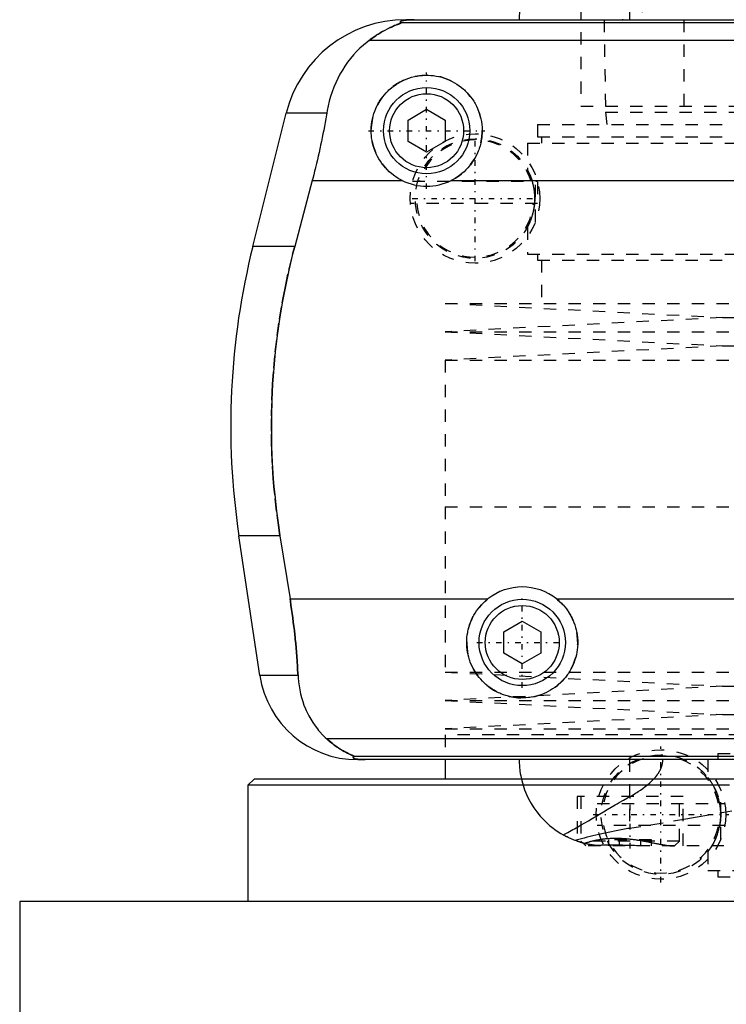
# Model space of a CAD drawing. Extents: x -90 to 90, y -319 to 715.
# Tile 3 of 10: x -80 to -22, y -20 to 60. Entities that reach past the tile are written whole.
import ezdxf

# ---------------------------------------------------------------- set-up
doc = ezdxf.new("R2010")
doc.units = 0
doc.linetypes.add('CENTER', pattern=[1.5, 0.45, -0.5, 0.05, -0.5])
doc.linetypes.add('DASHED', pattern=[2, 1, -1])
for name, color, linetype in [('AM_0', 7, 'CONTINUOUS'), ('AM_3', 7, 'DASHED'), ('AM_7', 7, 'CENTER')]:
    doc.layers.add(name, color=color, linetype=linetype)

msp = doc.modelspace()

# ---------------------------------------------------------------- linework, layer by layer
at = {"layer": 'AM_0', "color": 7, "linetype": 'CONTINUOUS'}
for p, q in [((-30.043, 65.905), (-30.043, 60)), ((-48.192, 60), (48.192, 60)), ((48.569, 59.746), (-48.569, 59.746)), ((51.173, 58.307), (-51.173, 58.307)), ((-48, 51.866), (-46.5, 52.732)), ((-46.5, 52.732), (-45, 51.866)), ((-60.596, 41.616), (-57.893, 52.426)), ((-54.602, 52.426), (-57.893, 52.426)), ((-48, 50.134), (-48, 51.866)), ((-45, 51.866), (-45, 50.134)), ((-46.5, 49.268), (-48, 50.134)), ((-45, 50.134), (-46.5, 49.268)), ((-55.781, 46.968), (-57.2, 41.616)), ((-55.781, 46.968), (-48.498, 46.968)), ((-44.502, 46.968), (44.502, 46.968)), ((-57.2, 41.616), (-60.596, 41.616)), ((-58.394, 18.159), (-61.724, 18.159)), ((-60.021, 6.813), (-61.724, 18.159)), ((-58.394, 18.159), (-57.58, 13.032)), ((-57.58, 13.032), (-41.538, 13.032)), ((-35.962, 13.032), (35.962, 13.032)), ((-40.25, 10.366), (-38.75, 11.232)), ((-38.75, 11.232), (-37.25, 10.366)), ((-40.25, 8.634), (-40.25, 10.366)), ((-37.25, 10.366), (-37.25, 8.634)), ((-38.75, 7.768), (-40.25, 8.634)), ((-37.25, 8.634), (-38.75, 7.768)), ((-56.932, 6.813), (-60.021, 6.813)), ((54.6, 1.693), (-54.6, 1.693)), ((52.378, 0.254), (-52.378, 0.254)), ((52.11, 0), (-52.11, 0)), ((-45, 0), (-45, -1.58)), ((-60.5, -1.58), (-61, -2.08)), ((-21.435, -1.58), (-60.5, -1.58)), ((-61, -2.08), (-61, -11.5)), ((-21.935, -2.08), (-61, -2.08)), ((-79.5, -11.5), (-79.5, -28.2)), ((79.5, -11.5), (-79.5, -11.5))]:
    msp.add_line(p, q, dxfattribs=at)
for points in [[(-34.197, 66.646, 0), (-34.475, 66.548, 0), (-34.994, 66.328, 0), (-35.464, 66.083, 0), (-35.689, 65.949, 0), (-35.907, 65.808, 0), (-36.323, 65.506, 0), (-36.71, 65.178, 0), (-37.068, 64.828, 0), (-37.397, 64.458, 0), (-37.695, 64.07, 0), (-37.833, 63.87, 0), (-37.962, 63.667, 0), (-38.199, 63.252, 0), (-38.404, 62.827, 0), (-38.578, 62.395, 0), (-38.721, 61.958, 0), (-38.833, 61.519, 0), (-38.878, 61.299, 0), (-38.916, 61.08, 0), (-38.97, 60.644, 0), (-38.997, 60.213, 0), (-39, 60, 0)], [(-47.523, 60, 0), (-47.528, 60, 0), (-47.537, 60, 0), (-47.546, 60, 0), (-47.551, 60, 0), (-47.556, 60, 0), (-47.565, 60, 0), (-47.575, 60, 0), (-47.584, 60, 0), (-47.594, 60, 0), (-47.603, 60, 0), (-47.608, 60, 0), (-47.612, 60, 0), (-47.622, 60, 0), (-47.631, 59.999, 0), (-47.64, 59.999, 0), (-47.648, 59.999, 0), (-47.657, 59.999, 0), (-47.661, 59.999, 0), (-47.665, 59.999, 0), (-47.674, 59.999, 0), (-47.682, 59.999, 0), (-47.687, 59.999, 0), (-47.691, 59.999, 0), (-47.7, 59.998, 0), (-47.708, 59.998, 0), (-47.713, 59.998, 0), (-47.717, 59.998, 0), (-47.726, 59.998, 0), (-47.734, 59.998, 0), (-47.743, 59.997, 0), (-47.751, 59.997, 0), (-47.759, 59.997, 0), (-47.763, 59.997, 0), (-47.767, 59.997, 0), (-47.775, 59.997, 0), (-47.783, 59.996, 0), (-47.791, 59.996, 0), (-47.798, 59.996, 0), (-47.805, 59.996, 0), (-47.809, 59.996, 0), (-47.812, 59.995, 0), (-47.82, 59.995, 0), (-47.827, 59.995, 0), (-47.834, 59.995, 0), (-47.842, 59.994, 0), (-47.849, 59.994, 0), (-47.852, 59.994, 0), (-47.856, 59.994, 0), (-47.863, 59.994, 0), (-47.87, 59.993, 0), (-47.894, 59.992, 0), (-47.933, 59.99, 0), (-47.95, 59.989, 0), (-47.967, 59.989, 0), (-47.999, 59.987, 0), (-48.03, 59.984, 0), (-48.06, 59.982, 0), (-48.088, 59.98, 0), (-48.115, 59.978, 0), (-48.128, 59.977, 0), (-48.14, 59.975, 0), (-48.164, 59.973, 0), (-48.187, 59.971, 0), (-48.198, 59.97, 0), (-48.209, 59.968, 0), (-48.229, 59.966, 0), (-48.248, 59.964, 0), (-48.257, 59.963, 0), (-48.265, 59.961, 0), (-48.282, 59.959, 0), (-48.298, 59.957, 0), (-48.351, 59.948, 0), (-48.428, 59.933, 0), (-48.489, 59.918, 0), (-48.536, 59.903, 0), (-48.571, 59.888, 0), (-48.585, 59.881, 0), (-48.597, 59.874, 0), (-48.615, 59.859, 0), (-48.627, 59.844, 0), (-48.633, 59.83, 0), (-48.633, 59.815, 0), (-48.628, 59.799, 0), (-48.623, 59.792, 0), (-48.617, 59.784, 0), (-48.601, 59.769, 0), (-48.581, 59.754, 0), (-48.569, 59.746, 0)], [(-48.569, 59.746, 0), (-48.568, 59.745, 0), (-48.567, 59.743, 0), (-48.567, 59.741, 0), (-48.567, 59.74, 0), (-48.568, 59.739, 0), (-48.57, 59.736, 0), (-48.574, 59.733, 0), (-48.578, 59.73, 0), (-48.584, 59.727, 0), (-48.591, 59.723, 0), (-48.594, 59.721, 0), (-48.598, 59.719, 0), (-48.607, 59.715, 0), (-48.617, 59.71, 0), (-48.627, 59.706, 0), (-48.638, 59.701, 0), (-48.65, 59.696, 0), (-48.657, 59.693, 0), (-48.663, 59.69, 0), (-48.677, 59.685, 0), (-48.691, 59.679, 0), (-48.698, 59.676, 0), (-48.705, 59.673, 0), (-48.72, 59.667, 0), (-48.736, 59.661, 0), (-48.744, 59.658, 0), (-48.752, 59.655, 0), (-48.769, 59.648, 0), (-48.786, 59.641, 0), (-48.804, 59.634, 0), (-48.822, 59.627, 0), (-48.841, 59.62, 0), (-48.85, 59.616, 0), (-48.86, 59.613, 0), (-48.879, 59.605, 0), (-48.899, 59.597, 0), (-48.97, 59.569, 0), (-49.095, 59.517, 0), (-49.231, 59.459, 0), (-49.381, 59.393, 0), (-49.46, 59.356, 0), (-49.542, 59.317, 0), (-49.715, 59.232, 0), (-49.897, 59.136, 0), (-50.088, 59.03, 0), (-50.285, 58.915, 0), (-50.482, 58.793, 0), (-50.581, 58.728, 0), (-50.68, 58.663, 0), (-50.878, 58.525, 0), (-51.075, 58.381, 0), (-51.173, 58.307, 0)], [(-51.173, 58.307, 0), (-51.326, 58.19, 0), (-51.623, 57.947, 0), (-51.906, 57.692, 0), (-52.043, 57.559, 0), (-52.177, 57.423, 0), (-52.435, 57.143, 0), (-52.681, 56.852, 0), (-52.913, 56.549, 0), (-53.132, 56.236, 0), (-53.337, 55.912, 0), (-53.435, 55.746, 0), (-53.53, 55.578, 0), (-53.708, 55.236, 0), (-53.873, 54.885, 0), (-54.024, 54.526, 0), (-54.161, 54.159, 0), (-54.284, 53.785, 0), (-54.34, 53.595, 0), (-54.393, 53.404, 0), (-54.487, 53.017, 0), (-54.568, 52.624, 0), (-54.602, 52.426, 0)], [(-48.498, 46.968, 0), (-48.601, 47.021, 0), (-48.802, 47.134, 0), (-48.997, 47.256, 0), (-49.091, 47.321, 0), (-49.183, 47.387, 0), (-49.361, 47.526, 0), (-49.529, 47.672, 0), (-49.688, 47.824, 0), (-49.84, 47.984, 0), (-49.985, 48.153, 0), (-50.055, 48.241, 0), (-50.123, 48.331, 0), (-50.253, 48.518, 0), (-50.375, 48.712, 0), (-50.486, 48.912, 0), (-50.588, 49.119, 0), (-50.679, 49.33, 0), (-50.72, 49.438, 0), (-50.759, 49.546, 0), (-50.827, 49.765, 0), (-50.884, 49.985, 0), (-50.908, 50.096, 0), (-50.93, 50.207, 0), (-50.964, 50.428, 0), (-50.986, 50.648, 0), (-50.993, 50.758, 0), (-50.998, 50.866, 0), (-50.999, 51.081, 0), (-50.99, 51.297, 0), (-50.971, 51.514, 0), (-50.94, 51.733, 0), (-50.899, 51.95, 0), (-50.874, 52.059, 0), (-50.846, 52.167, 0), (-50.783, 52.381, 0), (-50.709, 52.592, 0), (-50.625, 52.799, 0), (-50.531, 53.001, 0), (-50.427, 53.198, 0), (-50.371, 53.294, 0), (-50.314, 53.389, 0), (-50.192, 53.573, 0), (-50.062, 53.749, 0), (-49.926, 53.918, 0), (-49.783, 54.078, 0), (-49.634, 54.229, 0), (-49.557, 54.302, 0), (-49.478, 54.374, 0), (-49.312, 54.513, 0), (-49.137, 54.646, 0), (-48.954, 54.772, 0), (-48.763, 54.889, 0), (-48.565, 54.998, 0), (-48.464, 55.049, 0), (-48.361, 55.097, 0), (-48.151, 55.186, 0), (-47.937, 55.264, 0), (-47.719, 55.332, 0), (-47.498, 55.388, 0), (-47.276, 55.433, 0), (-47.165, 55.451, 0), (-47.053, 55.466, 0), (-46.83, 55.488, 0), (-46.61, 55.499, 0), (-46.5, 55.5, 0), (-46.39, 55.499, 0), (-46.17, 55.488, 0), (-45.947, 55.466, 0), (-45.835, 55.451, 0), (-45.724, 55.433, 0), (-45.502, 55.388, 0), (-45.281, 55.332, 0), (-45.063, 55.264, 0), (-44.849, 55.186, 0), (-44.639, 55.097, 0), (-44.536, 55.049, 0), (-44.435, 54.998, 0), (-44.237, 54.889, 0), (-44.046, 54.772, 0), (-43.863, 54.646, 0), (-43.688, 54.513, 0), (-43.522, 54.374, 0), (-43.443, 54.302, 0), (-43.366, 54.229, 0), (-43.217, 54.078, 0), (-43.074, 53.918, 0), (-42.938, 53.749, 0), (-42.808, 53.573, 0), (-42.686, 53.389, 0), (-42.629, 53.294, 0), (-42.573, 53.198, 0), (-42.469, 53.001, 0), (-42.375, 52.799, 0), (-42.291, 52.592, 0), (-42.217, 52.381, 0), (-42.154, 52.167, 0), (-42.126, 52.059, 0), (-42.101, 51.95, 0), (-42.06, 51.733, 0), (-42.029, 51.514, 0), (-42.01, 51.297, 0), (-42.001, 51.081, 0), (-42.002, 50.866, 0), (-42.007, 50.758, 0), (-42.014, 50.648, 0), (-42.036, 50.428, 0), (-42.07, 50.207, 0), (-42.092, 50.096, 0), (-42.116, 49.985, 0), (-42.173, 49.765, 0), (-42.241, 49.546, 0), (-42.28, 49.438, 0), (-42.321, 49.33, 0), (-42.412, 49.119, 0), (-42.514, 48.912, 0), (-42.625, 48.712, 0), (-42.747, 48.518, 0), (-42.877, 48.331, 0), (-42.945, 48.241, 0), (-43.015, 48.153, 0), (-43.16, 47.984, 0), (-43.312, 47.824, 0), (-43.471, 47.672, 0), (-43.639, 47.526, 0), (-43.817, 47.387, 0), (-43.909, 47.321, 0), (-44.003, 47.256, 0), (-44.198, 47.134, 0), (-44.399, 47.021, 0), (-44.502, 46.968, 0)], [(-54.602, 52.426, 0), (-54.628, 52.273, 0), (-54.68, 51.966, 0), (-54.735, 51.66, 0), (-54.762, 51.506, 0), (-54.79, 51.353, 0), (-54.848, 51.047, 0), (-54.907, 50.741, 0), (-54.968, 50.435, 0), (-55.031, 50.131, 0), (-55.095, 49.827, 0), (-55.128, 49.676, 0), (-55.161, 49.525, 0), (-55.227, 49.223, 0), (-55.296, 48.924, 0), (-55.365, 48.626, 0), (-55.436, 48.327, 0), (-55.51, 48.027, 0), (-55.547, 47.877, 0), (-55.585, 47.726, 0), (-55.662, 47.424, 0), (-55.741, 47.12, 0), (-55.781, 46.968, 0)], [(-57.2, 41.616, 0), (-57.366, 40.978, 0), (-57.676, 39.685, 0), (-57.958, 38.376, 0), (-58.088, 37.717, 0), (-58.21, 37.055, 0), (-58.431, 35.726, 0), (-58.62, 34.395, 0), (-58.777, 33.067, 0), (-58.902, 31.746, 0), (-58.995, 30.438, 0), (-59.03, 29.791, 0), (-59.057, 29.149, 0), (-59.089, 27.883, 0), (-59.094, 26.642, 0), (-59.071, 25.384, 0), (-59.018, 24.102, 0), (-58.935, 22.799, 0), (-58.882, 22.142, 0), (-58.821, 21.482, 0), (-58.674, 20.156, 0), (-58.495, 18.825, 0), (-58.394, 18.159, 0)], [(-57.58, 13.032, 0), (-57.553, 12.861, 0), (-57.501, 12.52, 0), (-57.451, 12.18, 0), (-57.427, 12.01, 0), (-57.403, 11.84, 0), (-57.357, 11.498, 0), (-57.313, 11.155, 0), (-57.27, 10.81, 0), (-57.23, 10.464, 0), (-57.191, 10.117, 0), (-57.173, 9.943, 0), (-57.155, 9.769, 0), (-57.12, 9.42, 0), (-57.088, 9.071, 0), (-57.058, 8.723, 0), (-57.03, 8.374, 0), (-57.004, 8.026, 0), (-56.992, 7.852, 0), (-56.981, 7.678, 0), (-56.96, 7.331, 0), (-56.941, 6.985, 0), (-56.932, 6.813, 0)], [(-35.962, 13.032, 0), (-35.881, 12.967, 0), (-35.726, 12.832, 0), (-35.579, 12.693, 0), (-35.508, 12.621, 0), (-35.438, 12.547, 0), (-35.303, 12.393, 0), (-35.174, 12.231, 0), (-35.051, 12.062, 0), (-34.935, 11.886, 0), (-34.827, 11.704, 0), (-34.776, 11.611, 0), (-34.727, 11.517, 0), (-34.637, 11.325, 0), (-34.555, 11.128, 0), (-34.483, 10.929, 0), (-34.42, 10.727, 0), (-34.368, 10.523, 0), (-34.345, 10.42, 0), (-34.325, 10.318, 0), (-34.292, 10.113, 0), (-34.269, 9.909, 0), (-34.261, 9.808, 0), (-34.255, 9.707, 0), (-34.25, 9.507, 0), (-34.254, 9.308, 0), (-34.259, 9.208, 0), (-34.267, 9.108, 0), (-34.289, 8.906, 0), (-34.321, 8.704, 0), (-34.362, 8.502, 0), (-34.412, 8.302, 0), (-34.472, 8.104, 0), (-34.505, 8.006, 0), (-34.541, 7.908, 0), (-34.619, 7.716, 0), (-34.705, 7.528, 0), (-34.8, 7.345, 0), (-34.902, 7.166, 0), (-35.012, 6.994, 0), (-35.07, 6.91, 0), (-35.13, 6.827, 0), (-35.253, 6.668, 0), (-35.382, 6.515, 0), (-35.517, 6.37, 0), (-35.656, 6.232, 0), (-35.803, 6.099, 0), (-35.879, 6.035, 0), (-35.958, 5.971, 0), (-36.12, 5.849, 0), (-36.289, 5.732, 0), (-36.465, 5.623, 0), (-36.647, 5.521, 0), (-36.835, 5.428, 0), (-36.93, 5.384, 0), (-37.027, 5.343, 0), (-37.223, 5.267, 0), (-37.423, 5.2, 0), (-37.625, 5.143, 0), (-37.83, 5.095, 0), (-38.035, 5.057, 0), (-38.138, 5.042, 0), (-38.241, 5.029, 0), (-38.446, 5.01, 0), (-38.649, 5.001, 0), (-38.75, 5, 0), (-38.851, 5.001, 0), (-39.054, 5.01, 0), (-39.259, 5.029, 0), (-39.362, 5.042, 0), (-39.465, 5.057, 0), (-39.67, 5.095, 0), (-39.875, 5.143, 0), (-40.077, 5.2, 0), (-40.277, 5.267, 0), (-40.473, 5.343, 0), (-40.57, 5.384, 0), (-40.665, 5.428, 0), (-40.853, 5.521, 0), (-41.035, 5.623, 0), (-41.211, 5.732, 0), (-41.38, 5.849, 0), (-41.542, 5.971, 0), (-41.621, 6.035, 0), (-41.697, 6.099, 0), (-41.844, 6.232, 0), (-41.983, 6.37, 0), (-42.118, 6.515, 0), (-42.247, 6.668, 0), (-42.37, 6.827, 0), (-42.43, 6.91, 0), (-42.488, 6.994, 0), (-42.598, 7.166, 0), (-42.7, 7.345, 0), (-42.795, 7.528, 0), (-42.881, 7.716, 0), (-42.959, 7.908, 0), (-42.995, 8.006, 0), (-43.028, 8.104, 0), (-43.088, 8.302, 0), (-43.138, 8.502, 0), (-43.179, 8.704, 0), (-43.211, 8.906, 0), (-43.233, 9.108, 0), (-43.241, 9.208, 0), (-43.246, 9.308, 0), (-43.25, 9.507, 0), (-43.245, 9.707, 0), (-43.239, 9.808, 0), (-43.231, 9.909, 0), (-43.208, 10.113, 0), (-43.175, 10.318, 0), (-43.155, 10.42, 0), (-43.132, 10.523, 0), (-43.08, 10.727, 0), (-43.017, 10.929, 0), (-42.945, 11.128, 0), (-42.863, 11.325, 0), (-42.773, 11.517, 0), (-42.724, 11.611, 0), (-42.673, 11.704, 0), (-42.565, 11.886, 0), (-42.449, 12.062, 0), (-42.326, 12.231, 0), (-42.197, 12.393, 0), (-42.062, 12.547, 0), (-41.992, 12.621, 0), (-41.921, 12.693, 0), (-41.774, 12.832, 0), (-41.619, 12.967, 0), (-41.538, 13.032, 0)], [(-56.932, 6.813, 0), (-56.922, 6.646, 0), (-56.893, 6.315, 0), (-56.85, 5.988, 0), (-56.824, 5.825, 0), (-56.795, 5.664, 0), (-56.727, 5.345, 0), (-56.647, 5.031, 0), (-56.554, 4.722, 0), (-56.448, 4.418, 0), (-56.329, 4.121, 0), (-56.266, 3.975, 0), (-56.199, 3.83, 0), (-56.056, 3.547, 0), (-55.9, 3.271, 0), (-55.733, 3.003, 0), (-55.554, 2.744, 0), (-55.363, 2.494, 0), (-55.263, 2.372, 0), (-55.16, 2.253, 0), (-54.945, 2.021, 0), (-54.718, 1.8, 0), (-54.6, 1.693, 0)], [(-54.6, 1.693, 0), (-54.508, 1.609, 0), (-54.325, 1.451, 0), (-54.145, 1.305, 0), (-54.057, 1.237, 0), (-53.97, 1.172, 0), (-53.799, 1.049, 0), (-53.635, 0.938, 0), (-53.477, 0.838, 0), (-53.327, 0.748, 0), (-53.184, 0.667, 0), (-53.116, 0.63, 0), (-53.051, 0.595, 0), (-52.927, 0.531, 0), (-52.812, 0.475, 0), (-52.704, 0.424, 0), (-52.644, 0.396, 0), (-52.628, 0.389, 0), (-52.612, 0.382, 0), (-52.604, 0.378, 0), (-52.596, 0.374, 0), (-52.581, 0.367, 0), (-52.566, 0.361, 0), (-52.551, 0.354, 0), (-52.537, 0.347, 0), (-52.523, 0.341, 0), (-52.516, 0.338, 0), (-52.509, 0.335, 0), (-52.496, 0.329, 0), (-52.484, 0.323, 0), (-52.478, 0.32, 0), (-52.472, 0.317, 0), (-52.46, 0.312, 0), (-52.449, 0.307, 0), (-52.444, 0.304, 0), (-52.439, 0.302, 0), (-52.429, 0.297, 0), (-52.421, 0.292, 0), (-52.412, 0.288, 0), (-52.405, 0.284, 0), (-52.398, 0.28, 0), (-52.395, 0.278, 0), (-52.392, 0.276, 0), (-52.387, 0.272, 0), (-52.383, 0.269, 0), (-52.38, 0.266, 0), (-52.377, 0.263, 0), (-52.376, 0.261, 0), (-52.375, 0.26, 0), (-52.375, 0.259, 0), (-52.376, 0.257, 0), (-52.377, 0.255, 0), (-52.378, 0.254, 0)], [(-52.378, 0.254, 0), (-52.391, 0.247, 0), (-52.412, 0.231, 0), (-52.43, 0.216, 0), (-52.437, 0.209, 0), (-52.443, 0.201, 0), (-52.451, 0.186, 0), (-52.454, 0.171, 0), (-52.452, 0.157, 0), (-52.445, 0.142, 0), (-52.432, 0.128, 0), (-52.423, 0.121, 0), (-52.413, 0.113, 0), (-52.386, 0.099, 0), (-52.348, 0.084, 0), (-52.298, 0.069, 0), (-52.234, 0.053, 0), (-52.189, 0.045, 0), (-52.175, 0.043, 0), (-52.16, 0.04, 0), (-52.153, 0.039, 0), (-52.145, 0.038, 0), (-52.129, 0.036, 0), (-52.113, 0.033, 0), (-52.105, 0.032, 0), (-52.096, 0.031, 0), (-52.077, 0.029, 0), (-52.057, 0.026, 0), (-52.046, 0.025, 0), (-52.035, 0.024, 0), (-52.012, 0.022, 0), (-51.988, 0.019, 0), (-51.962, 0.017, 0), (-51.934, 0.015, 0), (-51.905, 0.013, 0), (-51.89, 0.012, 0), (-51.874, 0.011, 0), (-51.842, 0.009, 0), (-51.822, 0.008, 0), (-51.816, 0.007, 0), (-51.81, 0.007, 0), (-51.807, 0.007, 0), (-51.803, 0.007, 0), (-51.797, 0.007, 0), (-51.79, 0.006, 0), (-51.784, 0.006, 0), (-51.777, 0.006, 0), (-51.77, 0.005, 0), (-51.766, 0.005, 0), (-51.763, 0.005, 0), (-51.756, 0.005, 0), (-51.748, 0.004, 0), (-51.741, 0.004, 0), (-51.734, 0.004, 0), (-51.726, 0.004, 0), (-51.723, 0.004, 0), (-51.719, 0.003, 0), (-51.712, 0.003, 0), (-51.704, 0.003, 0), (-51.697, 0.003, 0), (-51.689, 0.003, 0), (-51.682, 0.002, 0), (-51.678, 0.002, 0), (-51.674, 0.002, 0), (-51.666, 0.002, 0), (-51.657, 0.002, 0), (-51.653, 0.002, 0), (-51.649, 0.002, 0), (-51.64, 0.001, 0), (-51.631, 0.001, 0), (-51.627, 0.001, 0), (-51.623, 0.001, 0), (-51.614, 0.001, 0), (-51.605, 0.001, 0), (-51.596, 0.001, 0), (-51.587, 0.001, 0), (-51.579, 0, 0), (-51.574, 0, 0), (-51.57, 0, 0), (-51.562, 0, 0), (-51.553, 0, 0), (-51.544, 0, 0), (-51.535, 0, 0), (-51.525, 0, 0), (-51.521, 0, 0), (-51.516, 0, 0), (-51.506, 0, 0), (-51.497, 0, 0), (-51.492, 0, 0)]]:
    msp.add_polyline3d(points, dxfattribs=at)
for centre, radius in [((-46.5, 51), 3.5), ((-46.5, 51), 3), ((-38.75, 9.5), 3.5), ((-38.75, 9.5), 3)]:
    msp.add_circle(centre, radius, dxfattribs=at)
for centre, radius, start, end in [((-48.192, 50), 10, 90, 165.96216), ((-46.5, 51), 4.5, 243.63717, 296.36283), ((-2.388, 27.062), 60, 165.96216, 188.53297), ((-38.75, 9.5), 4.5, 51.7104, 128.2896), ((-52.11, 8), 8, 188.53297, 270)]:
    msp.add_arc(centre, radius, start, end, dxfattribs=at)
at = {"layer": 'AM_3', "color": 6, "linetype": 'DASHED'}
for p, q in [((-32.175, 64), (-32, 52.5)), ((-25.65, 64), (-25.65, 53)), ((-34, 63), (-34, 53)), ((-34, 61.5), (-34, 60)), ((-29.037, 61.6), (-29.037, 60)), ((-34, 53), (34, 53)), ((-32, 52.5), (-31.9, 51.5)), ((-32, 52.5), (32, 52.5)), ((-37.525, 51.5), (-37.525, 50.5)), ((-37.525, 51.5), (37.525, 51.5)), ((-37.525, 50.5), (37.525, 50.5)), ((-37.175, 50.5), (-37.175, 50)), ((-38.325, 50), (-38.325, 47.837)), ((-38.325, 50), (38.325, 50)), ((-37.68, 43.601), (-37.68, 47.399)), ((-47.635, 46.9), (-37.515, 46.9)), ((-37.5, 46.844), (-37.5, 45.1)), ((-37.5, 45.1), (-47.81, 45.1)), ((-38.325, 43.163), (-38.325, 41)), ((-38.325, 41), (38.325, 41)), ((-37.525, 41), (-37.525, 40.5)), ((-37.525, 40.5), (37.525, 40.5)), ((-37.175, 40.5), (-37.175, 37)), ((-45, 37), (-22.5, 35.85)), ((-45, 37), (45, 37)), ((-22.5, 35.85), (-45, 34.7)), ((-22.5, 35.85), (22.5, 35.85)), ((-45, 34.7), (-22.5, 33.55)), ((-45, 34.7), (45, 34.7)), ((-22.5, 33.55), (-45, 32.4)), ((-22.5, 33.55), (22.5, 33.55)), ((-45, 32.4), (-45, 20.5)), ((-45, 32.4), (45, 32.4)), ((-45, 20.5), (45, 20.5)), ((-45, 20.5), (-45, 7.1)), ((-45, 7.1), (-22.5, 5.95)), ((-45, 7.1), (45, 7.1)), ((-22.5, 5.95), (-45, 4.8)), ((-22.5, 5.95), (22.5, 5.95)), ((-45, 4.8), (-22.5, 3.65)), ((-45, 4.8), (45, 4.8)), ((-22.5, 3.65), (-45, 2.5)), ((-22.5, 3.65), (22.5, 3.65)), ((-45, 2.5), (45, 2.5)), ((45, 2), (-45, 2)), ((-45, 2), (-45, 0)), ((45, 2), (-45, 2)), ((-30.043, 0), (-30.043, -5.574)), ((-23.7, 0), (-23.7, -1.436)), ((-22.9, 0.5), (-22.9, 0)), ((-22.9, 0.5), (22.9, 0.5)), ((-34.3, -3), (-34.3, -6.611)), ((-25.7, -3), (-34.3, -3)), ((-34, -3), (-34, -6.6)), ((-26, -6.6), (-26, -3)), ((-25.7, -7), (-25.7, -3)), ((-22.643, -6.442), (-22.643, -2.458)), ((-32.672, -3.55), (-22.328, -3.55)), ((-22.328, -5.35), (-32.672, -5.35)), ((-34, -6.6), (-33.6, -7)), ((-26, -6.6), (-34, -6.6)), ((-33.723, -6.785), (-33.85, -6.751)), ((33.6, -7), (-33.6, -7)), ((-31.732, -7), (-31.732, -6.5)), ((-28.268, -6.5), (-31.732, -6.5)), ((-30.866, -7), (-30.866, -6.5)), ((-29.134, -7), (-29.134, -6.5)), ((-28.268, -7), (-28.268, -6.5)), ((-26.4, -7), (-26, -6.6)), ((-23.7, -7.464), (-23.7, -9)), ((-23.7, -9), (-2.309, -9)), ((-22.9, -9), (-22.9, -9.5)), ((-22.9, -9.5), (22.9, -9.5))]:
    msp.add_line(p, q, dxfattribs=at)
for points in [[(-48.569, 59.746, 0), (-48.581, 59.754, 0), (-48.601, 59.769, 0), (-48.617, 59.784, 0), (-48.623, 59.792, 0), (-48.628, 59.799, 0), (-48.633, 59.815, 0), (-48.633, 59.83, 0), (-48.627, 59.844, 0), (-48.615, 59.859, 0), (-48.597, 59.874, 0), (-48.585, 59.881, 0), (-48.571, 59.888, 0), (-48.536, 59.903, 0), (-48.489, 59.918, 0), (-48.428, 59.933, 0), (-48.351, 59.948, 0), (-48.298, 59.957, 0), (-48.282, 59.959, 0), (-48.265, 59.961, 0), (-48.257, 59.963, 0), (-48.248, 59.964, 0), (-48.229, 59.966, 0), (-48.209, 59.968, 0), (-48.198, 59.97, 0), (-48.187, 59.971, 0), (-48.164, 59.973, 0), (-48.14, 59.975, 0), (-48.128, 59.977, 0), (-48.115, 59.978, 0), (-48.088, 59.98, 0), (-48.06, 59.982, 0), (-48.03, 59.984, 0), (-47.999, 59.987, 0), (-47.967, 59.989, 0), (-47.95, 59.989, 0), (-47.933, 59.99, 0), (-47.911, 59.991, 0), (-47.904, 59.992, 0), (-47.898, 59.992, 0), (-47.894, 59.992, 0), (-47.891, 59.992, 0), (-47.884, 59.993, 0), (-47.877, 59.993, 0), (-47.87, 59.993, 0), (-47.863, 59.994, 0), (-47.856, 59.994, 0), (-47.852, 59.994, 0), (-47.849, 59.994, 0), (-47.842, 59.994, 0), (-47.834, 59.995, 0), (-47.827, 59.995, 0), (-47.82, 59.995, 0), (-47.812, 59.995, 0), (-47.809, 59.996, 0), (-47.805, 59.996, 0), (-47.798, 59.996, 0), (-47.791, 59.996, 0), (-47.783, 59.996, 0), (-47.775, 59.997, 0), (-47.767, 59.997, 0), (-47.763, 59.997, 0), (-47.759, 59.997, 0), (-47.751, 59.997, 0), (-47.743, 59.997, 0), (-47.734, 59.998, 0), (-47.726, 59.998, 0), (-47.717, 59.998, 0), (-47.713, 59.998, 0), (-47.708, 59.998, 0), (-47.7, 59.998, 0), (-47.691, 59.999, 0), (-47.687, 59.999, 0), (-47.682, 59.999, 0), (-47.674, 59.999, 0), (-47.665, 59.999, 0), (-47.661, 59.999, 0), (-47.657, 59.999, 0), (-47.648, 59.999, 0), (-47.64, 59.999, 0), (-47.631, 59.999, 0), (-47.622, 60, 0), (-47.612, 60, 0), (-47.608, 60, 0), (-47.603, 60, 0), (-47.594, 60, 0), (-47.584, 60, 0), (-47.575, 60, 0), (-47.565, 60, 0), (-47.556, 60, 0), (-47.551, 60, 0), (-47.546, 60, 0), (-47.537, 60, 0), (-47.528, 60, 0), (-47.523, 60, 0)], [(-30.621, 60.033, 0), (-30.621, 60, 0)], [(-51.173, 58.307, 0), (-51.062, 58.391, 0), (-50.845, 58.549, 0), (-50.632, 58.694, 0), (-50.529, 58.762, 0), (-50.427, 58.828, 0), (-50.228, 58.949, 0), (-50.037, 59.06, 0), (-49.854, 59.159, 0), (-49.681, 59.249, 0), (-49.517, 59.329, 0), (-49.439, 59.366, 0), (-49.364, 59.401, 0), (-49.221, 59.464, 0), (-49.09, 59.52, 0), (-48.964, 59.571, 0), (-48.894, 59.599, 0), (-48.875, 59.606, 0), (-48.856, 59.614, 0), (-48.847, 59.618, 0), (-48.838, 59.621, 0), (-48.82, 59.628, 0), (-48.802, 59.635, 0), (-48.785, 59.642, 0), (-48.768, 59.649, 0), (-48.751, 59.655, 0), (-48.743, 59.658, 0), (-48.735, 59.662, 0), (-48.719, 59.668, 0), (-48.704, 59.674, 0), (-48.697, 59.677, 0), (-48.69, 59.68, 0), (-48.676, 59.685, 0), (-48.662, 59.691, 0), (-48.656, 59.693, 0), (-48.65, 59.696, 0), (-48.638, 59.701, 0), (-48.627, 59.706, 0), (-48.616, 59.711, 0), (-48.607, 59.715, 0), (-48.598, 59.719, 0), (-48.594, 59.721, 0), (-48.59, 59.723, 0), (-48.584, 59.727, 0), (-48.578, 59.73, 0), (-48.574, 59.733, 0), (-48.57, 59.736, 0), (-48.568, 59.739, 0), (-48.567, 59.74, 0), (-48.567, 59.741, 0), (-48.567, 59.743, 0), (-48.568, 59.745, 0), (-48.569, 59.746, 0)], [(-38.325, 43.163, 0), (-38.323, 43.167, 0), (-38.304, 43.202, 0), (-38.266, 43.275, 0), (-38.239, 43.327, 0), (-38.208, 43.391, 0), (-38.165, 43.481, 0), (-38.152, 43.509, 0), (-38.139, 43.54, 0), (-38.132, 43.555, 0), (-38.125, 43.572, 0), (-38.111, 43.605, 0), (-38.096, 43.64, 0), (-38.081, 43.677, 0), (-38.065, 43.715, 0), (-38.05, 43.756, 0), (-38.042, 43.776, 0), (-38.034, 43.798, 0), (-38.017, 43.842, 0), (-38.001, 43.888, 0), (-37.984, 43.937, 0), (-37.967, 43.988, 0), (-37.949, 44.042, 0), (-37.941, 44.069, 0), (-37.932, 44.098, 0), (-37.915, 44.157, 0), (-37.897, 44.22, 0), (-37.879, 44.286, 0), (-37.862, 44.356, 0), (-37.844, 44.431, 0), (-37.836, 44.471, 0), (-37.827, 44.511, 0), (-37.81, 44.598, 0), (-37.8, 44.652, 0), (-37.797, 44.669, 0), (-37.794, 44.685, 0), (-37.793, 44.693, 0), (-37.791, 44.702, 0), (-37.788, 44.719, 0), (-37.786, 44.736, 0), (-37.783, 44.753, 0), (-37.78, 44.771, 0), (-37.777, 44.789, 0), (-37.776, 44.798, 0), (-37.775, 44.807, 0), (-37.772, 44.826, 0), (-37.769, 44.845, 0), (-37.767, 44.864, 0), (-37.764, 44.883, 0), (-37.762, 44.902, 0), (-37.761, 44.912, 0), (-37.76, 44.922, 0), (-37.757, 44.942, 0), (-37.755, 44.962, 0), (-37.753, 44.982, 0), (-37.751, 45.003, 0), (-37.748, 45.023, 0), (-37.747, 45.034, 0), (-37.746, 45.044, 0), (-37.745, 45.065, 0), (-37.743, 45.086, 0), (-37.742, 45.097, 0), (-37.741, 45.108, 0), (-37.739, 45.129, 0), (-37.738, 45.151, 0), (-37.737, 45.162, 0), (-37.736, 45.173, 0), (-37.735, 45.195, 0), (-37.733, 45.217, 0), (-37.732, 45.239, 0), (-37.731, 45.261, 0), (-37.73, 45.284, 0), (-37.729, 45.295, 0), (-37.729, 45.306, 0), (-37.728, 45.329, 0), (-37.727, 45.352, 0), (-37.727, 45.374, 0), (-37.726, 45.397, 0), (-37.726, 45.42, 0), (-37.725, 45.431, 0), (-37.725, 45.443, 0), (-37.725, 45.466, 0), (-37.725, 45.489, 0), (-37.725, 45.5, 0), (-37.725, 45.511, 0), (-37.725, 45.534, 0), (-37.725, 45.557, 0), (-37.725, 45.569, 0), (-37.726, 45.58, 0), (-37.726, 45.603, 0), (-37.727, 45.626, 0), (-37.727, 45.648, 0), (-37.728, 45.671, 0), (-37.729, 45.694, 0), (-37.729, 45.705, 0), (-37.73, 45.716, 0), (-37.731, 45.739, 0), (-37.732, 45.761, 0), (-37.733, 45.783, 0), (-37.735, 45.805, 0), (-37.736, 45.827, 0), (-37.737, 45.838, 0), (-37.738, 45.849, 0), (-37.739, 45.871, 0), (-37.741, 45.892, 0), (-37.742, 45.903, 0), (-37.743, 45.914, 0), (-37.745, 45.935, 0), (-37.746, 45.956, 0), (-37.747, 45.966, 0), (-37.748, 45.977, 0), (-37.751, 45.997, 0), (-37.753, 46.018, 0), (-37.755, 46.038, 0), (-37.757, 46.058, 0), (-37.76, 46.078, 0), (-37.761, 46.088, 0), (-37.762, 46.098, 0), (-37.764, 46.117, 0), (-37.767, 46.136, 0), (-37.769, 46.155, 0), (-37.772, 46.174, 0), (-37.775, 46.193, 0), (-37.776, 46.202, 0), (-37.777, 46.211, 0), (-37.78, 46.229, 0), (-37.783, 46.247, 0), (-37.786, 46.264, 0), (-37.788, 46.281, 0), (-37.791, 46.298, 0), (-37.793, 46.307, 0), (-37.794, 46.315, 0), (-37.797, 46.331, 0), (-37.8, 46.348, 0), (-37.81, 46.402, 0), (-37.827, 46.489, 0), (-37.836, 46.529, 0), (-37.844, 46.569, 0), (-37.862, 46.644, 0), (-37.879, 46.714, 0), (-37.897, 46.78, 0), (-37.915, 46.843, 0), (-37.932, 46.902, 0), (-37.941, 46.931, 0), (-37.949, 46.958, 0), (-37.967, 47.012, 0), (-37.984, 47.063, 0), (-38.001, 47.112, 0), (-38.017, 47.158, 0), (-38.034, 47.202, 0), (-38.042, 47.224, 0), (-38.05, 47.244, 0), (-38.065, 47.285, 0), (-38.081, 47.323, 0), (-38.096, 47.36, 0), (-38.111, 47.395, 0), (-38.125, 47.428, 0), (-38.132, 47.445, 0), (-38.139, 47.46, 0), (-38.152, 47.491, 0), (-38.165, 47.519, 0), (-38.208, 47.609, 0), (-38.239, 47.673, 0), (-38.266, 47.725, 0), (-38.304, 47.798, 0), (-38.323, 47.833, 0), (-38.325, 47.837, 0)], [(-58.394, 18.159, 0), (-58.495, 18.825, 0), (-58.674, 20.156, 0), (-58.821, 21.482, 0), (-58.882, 22.142, 0), (-58.935, 22.799, 0), (-59.018, 24.102, 0), (-59.071, 25.384, 0), (-59.094, 26.642, 0), (-59.089, 27.883, 0), (-59.057, 29.149, 0), (-59.03, 29.791, 0), (-58.995, 30.438, 0), (-58.902, 31.746, 0), (-58.777, 33.067, 0), (-58.62, 34.395, 0), (-58.431, 35.726, 0), (-58.21, 37.055, 0), (-58.088, 37.717, 0), (-57.958, 38.376, 0), (-57.676, 39.685, 0), (-57.366, 40.978, 0), (-57.2, 41.616, 0)], [(-56.932, 6.813, 0), (-56.941, 6.985, 0), (-56.96, 7.331, 0), (-56.981, 7.678, 0), (-56.992, 7.852, 0), (-57.004, 8.026, 0), (-57.03, 8.374, 0), (-57.058, 8.723, 0), (-57.088, 9.071, 0), (-57.12, 9.42, 0), (-57.155, 9.769, 0), (-57.173, 9.943, 0), (-57.191, 10.117, 0), (-57.23, 10.464, 0), (-57.27, 10.81, 0), (-57.313, 11.155, 0), (-57.357, 11.498, 0), (-57.403, 11.84, 0), (-57.427, 12.01, 0), (-57.451, 12.18, 0), (-57.501, 12.52, 0), (-57.553, 12.861, 0), (-57.58, 13.032, 0)], [(-52.378, 0.254, 0), (-52.377, 0.255, 0), (-52.376, 0.256, 0), (-52.375, 0.258, 0), (-52.375, 0.259, 0), (-52.376, 0.26, 0), (-52.377, 0.263, 0), (-52.379, 0.265, 0), (-52.381, 0.268, 0), (-52.385, 0.271, 0), (-52.389, 0.274, 0), (-52.391, 0.275, 0), (-52.394, 0.277, 0), (-52.4, 0.281, 0), (-52.406, 0.284, 0), (-52.413, 0.288, 0), (-52.421, 0.292, 0), (-52.429, 0.296, 0), (-52.433, 0.299, 0), (-52.438, 0.301, 0), (-52.447, 0.306, 0), (-52.457, 0.31, 0), (-52.462, 0.313, 0), (-52.468, 0.315, 0), (-52.479, 0.321, 0), (-52.49, 0.326, 0), (-52.496, 0.329, 0), (-52.502, 0.331, 0), (-52.514, 0.337, 0), (-52.527, 0.343, 0), (-52.54, 0.349, 0), (-52.553, 0.355, 0), (-52.567, 0.361, 0), (-52.574, 0.364, 0), (-52.581, 0.368, 0), (-52.595, 0.374, 0), (-52.61, 0.381, 0), (-52.663, 0.405, 0), (-52.763, 0.452, 0), (-52.876, 0.506, 0), (-52.999, 0.568, 0), (-53.064, 0.602, 0), (-53.132, 0.638, 0), (-53.273, 0.717, 0), (-53.426, 0.807, 0), (-53.588, 0.908, 0), (-53.758, 1.021, 0), (-53.936, 1.147, 0), (-54.027, 1.214, 0), (-54.12, 1.286, 0), (-54.309, 1.438, 0), (-54.502, 1.605, 0), (-54.6, 1.693, 0)], [(-51.492, 0, 0), (-51.497, 0, 0), (-51.506, 0, 0), (-51.516, 0, 0), (-51.521, 0, 0), (-51.525, 0, 0), (-51.535, 0, 0), (-51.544, 0, 0), (-51.553, 0, 0), (-51.562, 0, 0), (-51.57, 0, 0), (-51.574, 0, 0), (-51.579, 0, 0), (-51.587, 0.001, 0), (-51.596, 0.001, 0), (-51.605, 0.001, 0), (-51.614, 0.001, 0), (-51.623, 0.001, 0), (-51.627, 0.001, 0), (-51.631, 0.001, 0), (-51.64, 0.001, 0), (-51.649, 0.002, 0), (-51.653, 0.002, 0), (-51.657, 0.002, 0), (-51.666, 0.002, 0), (-51.674, 0.002, 0), (-51.678, 0.002, 0), (-51.682, 0.002, 0), (-51.689, 0.003, 0), (-51.697, 0.003, 0), (-51.704, 0.003, 0), (-51.712, 0.003, 0), (-51.719, 0.003, 0), (-51.723, 0.004, 0), (-51.726, 0.004, 0), (-51.734, 0.004, 0), (-51.741, 0.004, 0), (-51.748, 0.004, 0), (-51.756, 0.005, 0), (-51.763, 0.005, 0), (-51.766, 0.005, 0), (-51.77, 0.005, 0), (-51.777, 0.006, 0), (-51.784, 0.006, 0), (-51.79, 0.006, 0), (-51.797, 0.007, 0), (-51.803, 0.007, 0), (-51.807, 0.007, 0), (-51.81, 0.007, 0), (-51.816, 0.007, 0), (-51.822, 0.008, 0), (-51.842, 0.009, 0), (-51.874, 0.011, 0), (-51.89, 0.012, 0), (-51.905, 0.013, 0), (-51.934, 0.015, 0), (-51.962, 0.017, 0), (-51.988, 0.019, 0), (-52.012, 0.022, 0), (-52.035, 0.024, 0), (-52.046, 0.025, 0), (-52.057, 0.026, 0), (-52.077, 0.029, 0), (-52.096, 0.031, 0), (-52.105, 0.032, 0), (-52.113, 0.033, 0), (-52.129, 0.036, 0), (-52.145, 0.038, 0), (-52.153, 0.039, 0), (-52.16, 0.04, 0), (-52.175, 0.043, 0), (-52.189, 0.045, 0), (-52.234, 0.053, 0), (-52.298, 0.069, 0), (-52.348, 0.084, 0), (-52.386, 0.099, 0), (-52.413, 0.113, 0), (-52.423, 0.121, 0), (-52.432, 0.128, 0), (-52.445, 0.142, 0), (-52.452, 0.157, 0), (-52.454, 0.171, 0), (-52.451, 0.186, 0), (-52.443, 0.201, 0), (-52.437, 0.209, 0), (-52.43, 0.216, 0), (-52.412, 0.231, 0), (-52.391, 0.247, 0), (-52.378, 0.254, 0)], [(-39, 0, 0), (-38.998, -0.184, 0), (-38.978, -0.555, 0), (-38.938, -0.931, 0), (-38.91, -1.121, 0), (-38.876, -1.31, 0), (-38.793, -1.69, 0), (-38.687, -2.069, 0), (-38.559, -2.447, 0), (-38.407, -2.82, 0), (-38.232, -3.188, 0), (-38.136, -3.369, 0), (-38.034, -3.549, 0), (-37.812, -3.901, 0), (-37.568, -4.243, 0), (-37.3, -4.573, 0), (-37.01, -4.889, 0), (-36.698, -5.19, 0), (-36.533, -5.334, 0), (-36.363, -5.474, 0), (-36.008, -5.739, 0), (-35.633, -5.984, 0), (-35.437, -6.098, 0)], [(-30.043, -3.007, 0), (-29.948, -2.953, 0), (-29.754, -2.84, 0), (-29.558, -2.721, 0), (-29.459, -2.659, 0), (-29.36, -2.595, 0), (-29.164, -2.464, 0), (-28.969, -2.327, 0), (-28.778, -2.184, 0), (-28.592, -2.036, 0), (-28.413, -1.883, 0), (-28.326, -1.804, 0), (-28.242, -1.724, 0), (-28.081, -1.56, 0), (-27.929, -1.388, 0), (-27.844, -1.282, 0), (-27.821, -1.251, 0), (-27.797, -1.219, 0), (-27.786, -1.203, 0), (-27.775, -1.188, 0), (-27.752, -1.156, 0), (-27.73, -1.123, 0), (-27.708, -1.091, 0), (-27.687, -1.058, 0), (-27.666, -1.024, 0), (-27.656, -1.008, 0), (-27.646, -0.991, 0), (-27.626, -0.957, 0), (-27.607, -0.923, 0), (-27.588, -0.888, 0), (-27.57, -0.854, 0), (-27.552, -0.819, 0), (-27.544, -0.801, 0), (-27.535, -0.783, 0), (-27.519, -0.748, 0), (-27.503, -0.712, 0), (-27.495, -0.694, 0), (-27.488, -0.676, 0), (-27.473, -0.639, 0), (-27.459, -0.602, 0), (-27.453, -0.583, 0), (-27.446, -0.565, 0), (-27.434, -0.527, 0), (-27.422, -0.49, 0), (-27.412, -0.451, 0), (-27.402, -0.413, 0), (-27.392, -0.374, 0), (-27.388, -0.355, 0), (-27.384, -0.335, 0), (-27.377, -0.297, 0), (-27.37, -0.257, 0), (-27.365, -0.218, 0), (-27.36, -0.179, 0), (-27.356, -0.139, 0), (-27.355, -0.12, 0), (-27.353, -0.1, 0), (-27.351, -0.06, 0), (-27.35, -0.02, 0), (-27.35, 0, 0)], [(-23.7, -7.464, 0), (-23.696, -7.458, 0), (-23.66, -7.412, 0), (-23.621, -7.362, 0), (-23.608, -7.344, 0), (-23.594, -7.325, 0), (-23.586, -7.315, 0), (-23.579, -7.304, 0), (-23.562, -7.281, 0), (-23.545, -7.257, 0), (-23.536, -7.244, 0), (-23.527, -7.231, 0), (-23.507, -7.204, 0), (-23.487, -7.174, 0), (-23.477, -7.159, 0), (-23.466, -7.143, 0), (-23.444, -7.11, 0), (-23.421, -7.075, 0), (-23.398, -7.038, 0), (-23.374, -6.999, 0), (-23.349, -6.958, 0), (-23.336, -6.936, 0), (-23.323, -6.914, 0), (-23.296, -6.869, 0), (-23.269, -6.821, 0), (-23.242, -6.772, 0), (-23.214, -6.719, 0), (-23.185, -6.664, 0), (-23.17, -6.636, 0), (-23.156, -6.607, 0), (-23.126, -6.546, 0), (-23.097, -6.483, 0), (-23.067, -6.417, 0), (-23.037, -6.347, 0), (-23.006, -6.274, 0), (-22.991, -6.237, 0), (-22.976, -6.198, 0), (-22.945, -6.117, 0), (-22.915, -6.032, 0), (-22.885, -5.942, 0), (-22.856, -5.847, 0), (-22.826, -5.746, 0), (-22.812, -5.693, 0), (-22.798, -5.637, 0), (-22.769, -5.52, 0), (-22.754, -5.447, 0), (-22.749, -5.426, 0), (-22.745, -5.404, 0), (-22.743, -5.394, 0), (-22.741, -5.383, 0), (-22.736, -5.361, 0), (-22.732, -5.339, 0), (-22.728, -5.317, 0), (-22.724, -5.294, 0), (-22.72, -5.272, 0), (-22.718, -5.26, 0), (-22.716, -5.249, 0), (-22.712, -5.226, 0), (-22.709, -5.203, 0), (-22.705, -5.18, 0), (-22.702, -5.156, 0), (-22.698, -5.133, 0), (-22.697, -5.121, 0), (-22.695, -5.109, 0), (-22.692, -5.085, 0), (-22.689, -5.061, 0), (-22.686, -5.037, 0), (-22.683, -5.012, 0), (-22.68, -4.988, 0), (-22.679, -4.976, 0), (-22.677, -4.964, 0), (-22.675, -4.939, 0), (-22.672, -4.914, 0), (-22.671, -4.902, 0), (-22.67, -4.889, 0), (-22.668, -4.865, 0), (-22.666, -4.84, 0), (-22.665, -4.827, 0), (-22.664, -4.815, 0), (-22.662, -4.79, 0), (-22.66, -4.764, 0), (-22.659, -4.739, 0), (-22.657, -4.714, 0), (-22.656, -4.689, 0), (-22.655, -4.676, 0), (-22.655, -4.664, 0), (-22.654, -4.638, 0), (-22.653, -4.613, 0), (-22.652, -4.588, 0), (-22.651, -4.563, 0), (-22.651, -4.538, 0), (-22.651, -4.525, 0), (-22.65, -4.513, 0), (-22.65, -4.487, 0), (-22.65, -4.462, 0), (-22.65, -4.45, 0), (-22.65, -4.438, 0), (-22.65, -4.413, 0), (-22.65, -4.387, 0), (-22.651, -4.375, 0), (-22.651, -4.362, 0), (-22.651, -4.337, 0), (-22.652, -4.312, 0), (-22.653, -4.287, 0), (-22.654, -4.262, 0), (-22.655, -4.236, 0), (-22.655, -4.224, 0), (-22.656, -4.211, 0), (-22.657, -4.186, 0), (-22.659, -4.161, 0), (-22.66, -4.136, 0), (-22.662, -4.11, 0), (-22.664, -4.085, 0), (-22.665, -4.073, 0), (-22.666, -4.06, 0), (-22.668, -4.035, 0), (-22.67, -4.011, 0), (-22.671, -3.998, 0), (-22.672, -3.986, 0), (-22.675, -3.961, 0), (-22.677, -3.936, 0), (-22.679, -3.924, 0), (-22.68, -3.912, 0), (-22.683, -3.888, 0), (-22.686, -3.863, 0), (-22.689, -3.839, 0), (-22.692, -3.815, 0), (-22.695, -3.791, 0), (-22.697, -3.779, 0), (-22.698, -3.767, 0), (-22.702, -3.744, 0), (-22.705, -3.72, 0), (-22.709, -3.697, 0), (-22.712, -3.674, 0), (-22.716, -3.651, 0), (-22.718, -3.64, 0), (-22.72, -3.628, 0), (-22.724, -3.606, 0), (-22.728, -3.583, 0), (-22.732, -3.561, 0), (-22.736, -3.539, 0), (-22.741, -3.517, 0), (-22.743, -3.506, 0), (-22.745, -3.496, 0), (-22.749, -3.474, 0), (-22.754, -3.453, 0), (-22.769, -3.38, 0), (-22.798, -3.263, 0), (-22.812, -3.207, 0), (-22.826, -3.154, 0), (-22.856, -3.053, 0), (-22.885, -2.958, 0), (-22.915, -2.868, 0), (-22.945, -2.783, 0), (-22.976, -2.702, 0), (-22.991, -2.663, 0), (-23.006, -2.626, 0), (-23.037, -2.553, 0), (-23.067, -2.483, 0), (-23.097, -2.417, 0), (-23.126, -2.354, 0), (-23.156, -2.293, 0), (-23.17, -2.264, 0), (-23.185, -2.236, 0), (-23.214, -2.181, 0), (-23.242, -2.128, 0), (-23.269, -2.079, 0), (-23.296, -2.031, 0), (-23.323, -1.986, 0), (-23.336, -1.964, 0), (-23.349, -1.942, 0), (-23.374, -1.901, 0), (-23.398, -1.862, 0), (-23.421, -1.825, 0), (-23.444, -1.79, 0), (-23.466, -1.757, 0), (-23.477, -1.741, 0), (-23.487, -1.726, 0), (-23.507, -1.696, 0), (-23.527, -1.669, 0), (-23.536, -1.656, 0), (-23.545, -1.643, 0), (-23.562, -1.619, 0), (-23.579, -1.596, 0), (-23.586, -1.585, 0), (-23.594, -1.575, 0), (-23.608, -1.556, 0), (-23.621, -1.538, 0), (-23.66, -1.488, 0), (-23.696, -1.442, 0), (-23.7, -1.436, 0)], [(-35.437, -6.098, 0), (-35.311, -6.032, 0), (-35.053, -5.894, 0), (-34.789, -5.75, 0), (-34.654, -5.675, 0), (-34.518, -5.6, 0), (-34.243, -5.445, 0), (-33.961, -5.284, 0), (-33.674, -5.119, 0), (-33.382, -4.95, 0), (-33.085, -4.777, 0), (-32.935, -4.689, 0), (-32.783, -4.6, 0), (-32.477, -4.42, 0), (-32.166, -4.237, 0), (-31.851, -4.052, 0), (-31.531, -3.865, 0), (-31.207, -3.675, 0), (-31.043, -3.58, 0), (-30.879, -3.485, 0), (-30.547, -3.294, 0), (-30.212, -3.103, 0), (-30.043, -3.007, 0)], [(-21.744, -4.171, 0), (-23.629, -4.509, 0), (-24.564, -4.673, 0), (-25.493, -4.834, 0), (-27.332, -5.142, 0), (-29.146, -5.435, 0), (-30.043, -5.574, 0)], [(-30.043, -5.574, 0), (-30.181, -5.595, 0), (-30.456, -5.641, 0), (-30.727, -5.688, 0), (-30.862, -5.713, 0), (-30.995, -5.738, 0), (-31.26, -5.789, 0), (-31.522, -5.842, 0), (-31.78, -5.897, 0), (-32.034, -5.952, 0), (-32.285, -6.009, 0), (-32.41, -6.037, 0), (-32.533, -6.066, 0), (-32.777, -6.124, 0), (-33.017, -6.181, 0), (-33.253, -6.239, 0), (-33.486, -6.297, 0), (-33.715, -6.353, 0), (-33.828, -6.382, 0), (-33.939, -6.409, 0), (-34.16, -6.464, 0), (-34.377, -6.518, 0), (-34.484, -6.545, 0)], [(-33.722, -6.785, 0), (-33.771, -6.772, 0), (-33.869, -6.746, 0), (-33.966, -6.718, 0), (-34.015, -6.704, 0), (-34.064, -6.689, 0), (-34.161, -6.658, 0), (-34.258, -6.626, 0), (-34.354, -6.592, 0), (-34.451, -6.557, 0), (-34.547, -6.52, 0), (-34.594, -6.501, 0), (-34.642, -6.482, 0), (-34.737, -6.443, 0), (-34.832, -6.401, 0), (-34.926, -6.359, 0), (-35.02, -6.315, 0), (-35.114, -6.269, 0), (-35.16, -6.246, 0), (-35.207, -6.222, 0), (-35.299, -6.174, 0), (-35.391, -6.124, 0), (-35.437, -6.098, 0)], [(-33.722, -6.785, 0), (-33.701, -6.778, 0), (-33.66, -6.764, 0), (-33.617, -6.75, 0), (-33.595, -6.742, 0), (-33.573, -6.735, 0), (-33.527, -6.721, 0), (-33.481, -6.706, 0), (-33.433, -6.692, 0), (-33.384, -6.677, 0), (-33.334, -6.663, 0), (-33.308, -6.656, 0), (-33.282, -6.648, 0), (-33.23, -6.634, 0), (-33.176, -6.62, 0), (-33.121, -6.606, 0), (-33.065, -6.592, 0), (-33.008, -6.578, 0), (-32.979, -6.571, 0), (-32.95, -6.564, 0), (-32.891, -6.551, 0), (-32.83, -6.538, 0), (-32.8, -6.531, 0), (-32.769, -6.525, 0), (-32.707, -6.513, 0), (-32.643, -6.501, 0), (-32.611, -6.495, 0), (-32.579, -6.489, 0), (-32.513, -6.478, 0), (-32.447, -6.467, 0), (-32.38, -6.457, 0), (-32.312, -6.447, 0), (-32.244, -6.437, 0), (-32.209, -6.433, 0), (-32.174, -6.428, 0), (-32.104, -6.42, 0), (-32.033, -6.412, 0), (-31.961, -6.405, 0), (-31.889, -6.399, 0), (-31.815, -6.393, 0), (-31.778, -6.39, 0), (-31.741, -6.387, 0), (-31.667, -6.382, 0), (-31.591, -6.378, 0), (-31.515, -6.375, 0), (-31.439, -6.372, 0), (-31.361, -6.37, 0), (-31.322, -6.369, 0), (-31.283, -6.368, 0), (-31.205, -6.368, 0), (-31.126, -6.368, 0), (-31.047, -6.368, 0), (-30.967, -6.37, 0), (-30.888, -6.371, 0), (-30.848, -6.373, 0), (-30.808, -6.374, 0), (-30.728, -6.377, 0), (-30.647, -6.381, 0), (-30.567, -6.386, 0), (-30.487, -6.391, 0), (-30.406, -6.397, 0), (-30.365, -6.4, 0), (-30.325, -6.403, 0), (-30.244, -6.41, 0), (-30.163, -6.418, 0), (-30.123, -6.422, 0), (-30.082, -6.426, 0), (-30.001, -6.435, 0), (-29.92, -6.444, 0), (-29.88, -6.449, 0), (-29.839, -6.454, 0), (-29.758, -6.464, 0), (-29.677, -6.475, 0), (-29.597, -6.486, 0), (-29.516, -6.498, 0), (-29.436, -6.51, 0), (-29.395, -6.516, 0), (-29.355, -6.522, 0), (-29.276, -6.534, 0), (-29.196, -6.547, 0), (-29.117, -6.561, 0), (-29.038, -6.574, 0), (-28.96, -6.588, 0), (-28.921, -6.595, 0), (-28.882, -6.602, 0), (-28.804, -6.616, 0), (-28.727, -6.63, 0), (-28.651, -6.645, 0), (-28.575, -6.659, 0), (-28.499, -6.673, 0), (-28.461, -6.681, 0), (-28.424, -6.688, 0), (-28.349, -6.703, 0), (-28.275, -6.717, 0), (-28.202, -6.732, 0), (-28.129, -6.746, 0), (-28.057, -6.76, 0), (-28.021, -6.767, 0), (-27.985, -6.774, 0), (-27.914, -6.788, 0), (-27.844, -6.802, 0), (-27.775, -6.816, 0), (-27.707, -6.829, 0), (-27.639, -6.842, 0), (-27.605, -6.848, 0), (-27.572, -6.854, 0), (-27.506, -6.867, 0), (-27.441, -6.879, 0), (-27.408, -6.884, 0), (-27.376, -6.89, 0), (-27.313, -6.901, 0), (-27.25, -6.912, 0), (-27.219, -6.917, 0), (-27.188, -6.922, 0), (-27.128, -6.932, 0), (-27.068, -6.941, 0), (-27.009, -6.949, 0), (-26.951, -6.957, 0), (-26.894, -6.965, 0), (-26.866, -6.968, 0), (-26.838, -6.972, 0), (-26.784, -6.978, 0), (-26.73, -6.983, 0), (-26.678, -6.988, 0), (-26.627, -6.992, 0), (-26.577, -6.995, 0), (-26.552, -6.996, 0), (-26.528, -6.997, 0), (-26.481, -6.999, 0), (-26.435, -7, 0), (-26.412, -7, 0)], [(-33.85, -6.751, 0), (-33.874, -6.744, 0), (-33.921, -6.731, 0), (-33.966, -6.718, 0), (-33.987, -6.712, 0), (-34.008, -6.706, 0), (-34.047, -6.694, 0), (-34.083, -6.683, 0), (-34.117, -6.672, 0), (-34.148, -6.662, 0), (-34.176, -6.653, 0), (-34.189, -6.649, 0), (-34.201, -6.645, 0), (-34.223, -6.638, 0), (-34.242, -6.631, 0), (-34.259, -6.625, 0), (-34.273, -6.621, 0), (-34.284, -6.617, 0), (-34.288, -6.616, 0), (-34.292, -6.614, 0), (-34.297, -6.612, 0), (-34.3, -6.611, 0), (-34.3, -6.611, 0)], [(-32.725, -6.962, 0), (-32.758, -6.959, 0), (-32.823, -6.951, 0), (-32.887, -6.944, 0), (-32.919, -6.939, 0), (-32.949, -6.935, 0), (-33.01, -6.927, 0), (-33.07, -6.918, 0), (-33.128, -6.908, 0), (-33.186, -6.899, 0), (-33.243, -6.889, 0), (-33.271, -6.884, 0), (-33.298, -6.879, 0), (-33.353, -6.868, 0), (-33.407, -6.857, 0), (-33.459, -6.846, 0), (-33.51, -6.835, 0), (-33.56, -6.824, 0), (-33.584, -6.818, 0), (-33.608, -6.813, 0), (-33.655, -6.801, 0), (-33.701, -6.79, 0), (-33.723, -6.785, 0)], [(-31.733, -6.934, 0), (-31.762, -6.935, 0), (-31.821, -6.935, 0), (-31.88, -6.936, 0), (-31.909, -6.937, 0), (-31.938, -6.937, 0), (-31.995, -6.938, 0), (-32.052, -6.94, 0), (-32.109, -6.941, 0), (-32.165, -6.942, 0), (-32.221, -6.944, 0), (-32.249, -6.945, 0), (-32.276, -6.946, 0), (-32.331, -6.947, 0), (-32.386, -6.949, 0), (-32.439, -6.951, 0), (-32.493, -6.953, 0), (-32.545, -6.955, 0), (-32.571, -6.956, 0), (-32.597, -6.957, 0), (-32.649, -6.959, 0), (-32.7, -6.961, 0), (-32.725, -6.962, 0)], [(-28.494, -7, 0), (-28.58, -7, 0), (-28.755, -6.998, 0), (-28.932, -6.995, 0), (-29.022, -6.993, 0), (-29.112, -6.991, 0), (-29.293, -6.985, 0), (-29.476, -6.98, 0), (-29.66, -6.973, 0), (-29.844, -6.967, 0), (-30.028, -6.961, 0), (-30.12, -6.958, 0), (-30.212, -6.955, 0), (-30.396, -6.949, 0), (-30.58, -6.944, 0), (-30.762, -6.94, 0), (-30.943, -6.937, 0), (-31.123, -6.935, 0), (-31.212, -6.934, 0), (-31.301, -6.933, 0), (-31.476, -6.933, 0), (-31.648, -6.934, 0), (-31.733, -6.934, 0)]]:
    msp.add_polyline3d(points, dxfattribs=at)
for centre, radius in [((-42.575, 45.5), 5.25), ((-42.575, 45.5), 4.85), ((-27.5, -4.45), 5.25), ((-27.5, -4.45), 4.85)]:
    msp.add_circle(centre, radius, dxfattribs=at)
for centre, radius, start, end in [((-46.5, 51), 4.5, 296.36283, 243.63717), ((-42.575, 45.5), 4.75, 17.14176, 162.85824), ((-42.575, 45.5), 4.75, 184.83063, 355.16937), ((-38.75, 9.5), 4.5, 128.2896, 51.7104), ((-27.5, -4.45), 4.75, 10.92207, 169.07793), ((-27.5, -4.45), 4.75, 190.92207, 349.07793)]:
    msp.add_arc(centre, radius, start, end, dxfattribs=at)
at = {"layer": 'AM_7', "color": 4, "linetype": 'CENTER'}
for p, q in [((-46.5, 46.275), (-46.5, 55.725)), ((-51.225, 51), (-41.775, 51)), ((-42.575, 40.407), (-42.575, 50.593)), ((-47.667, 45.5), (-37.483, 45.5)), ((-38.75, 5.825), (-38.75, 13.175)), ((-42.425, 9.5), (-35.075, 9.5)), ((-27.5, -9.962), (-27.5, 1.062)), ((-30, -7.2), (-30, -2.8)), ((-33.012, -4.45), (-21.988, -4.45))]:
    msp.add_line(p, q, dxfattribs=at)

doc.saveas('drawing.dxf')
